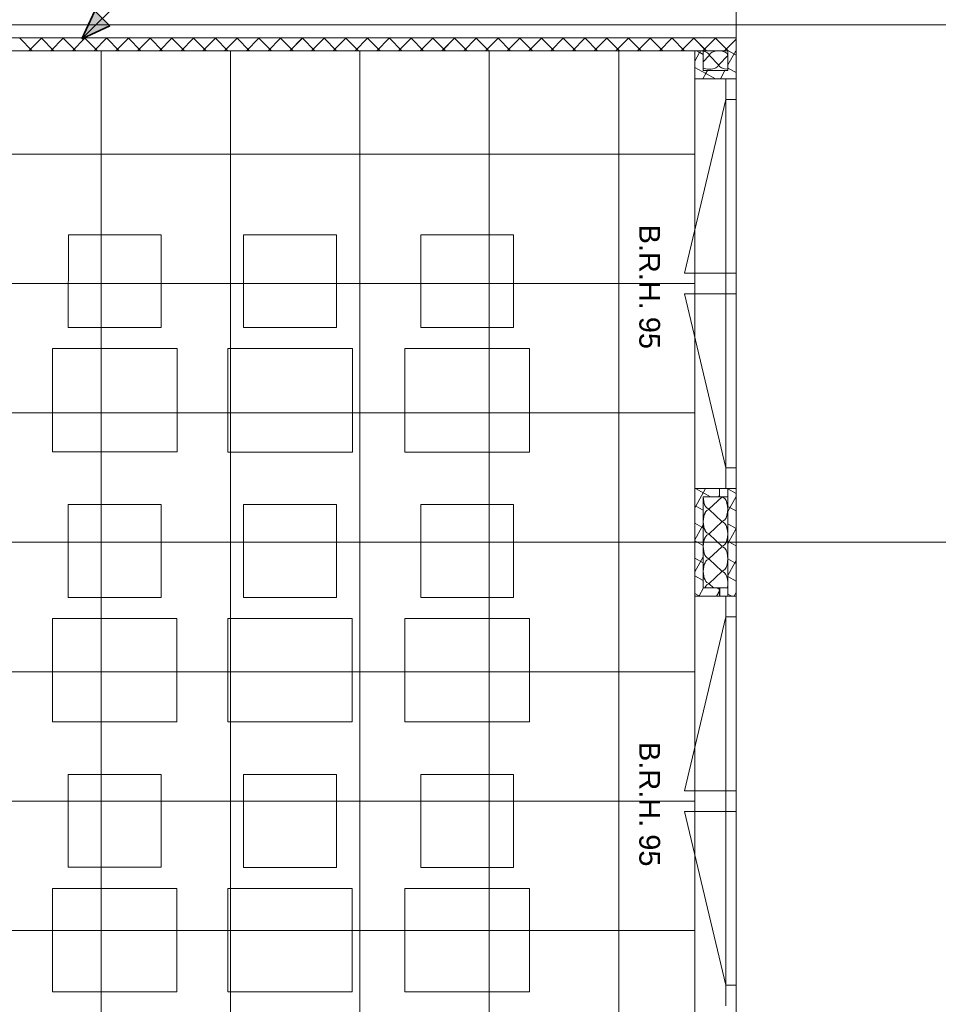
# Model space of a CAD drawing. Extents: x 229 to 926, y 37 to 878.
# Tile 187 of 201: x 605 to 694, y 571 to 666. Entities that reach past the tile are written whole.
import ezdxf
from ezdxf.lldxf.tags import DXFTag

# ---------------------------------------------------------------- set-up
doc = ezdxf.new("R2010")
doc.units = 0
doc.layers.get('0').update_dxf_attribs({"linetype": 'fein_strichliert', "lineweight": 13})
for name, color, linetype, lineweight in [('Ausstattung', 7, 'Continuous', 25), ('Axen', 7, 'Continuous', 25), ('Axen-A03CP9SWA9', 7, 'Continuous', 25), ('Beschriftung', 7, 'Continuous', 25), ('Beschriftung-A03CP9SUA9', 7, 'Continuous', 25), ('Deckenspiegel', 7, 'Continuous', 25), ('Fenster', 7, 'Continuous', 25), ('Fenster-A03CP9T0A9', 7, 'Continuous', 25), ('Fullfläche', 7, 'Continuous', 25), ('Fullfläche-A03CP9SXA9', 7, 'Continuous', 25), ('Wände', 7, 'Continuous', 25), ('Wände-A03CP9T2A9', 7, 'Continuous', 25)]:
    doc.layers.add(name, color=color, linetype=linetype, lineweight=lineweight)
doc.layers.add('S_BI_Schmutzwasser', color=7, linetype='Continuous', lineweight=35, true_color=0x993300)
doc.styles.get("Standard").update_dxf_attribs({"font": 'arial.ttf'})
tags = doc.linetypes.add('ALL_S25', pattern=[0.001, 0, -0.001]).pattern_tags.tags
tags[6:7] = [DXFTag(74, 4), DXFTag(75, 0), DXFTag(340, '0'), DXFTag(46, 1.0), DXFTag(50, 0.0), DXFTag(44, 0.0), DXFTag(45, 0.0)]
tags[4:5] = [DXFTag(74, 4), DXFTag(75, 0), DXFTag(340, '0'), DXFTag(46, 1.0), DXFTag(50, 0.0), DXFTag(44, 0.0), DXFTag(45, 0.0)]
tags = doc.linetypes.add('ALL_S25-A03CP9T4A9', pattern=[0.001, 0, -0.001]).pattern_tags.tags
tags[6:7] = [DXFTag(74, 4), DXFTag(75, 0), DXFTag(340, '0'), DXFTag(46, 1.0), DXFTag(50, 0.0), DXFTag(44, 0.0), DXFTag(45, 0.0)]
tags[4:5] = [DXFTag(74, 4), DXFTag(75, 0), DXFTag(340, '0'), DXFTag(46, 1.0), DXFTag(50, 0.0), DXFTag(44, 0.0), DXFTag(45, 0.0)]
tags = doc.linetypes.add('fein_strichliert', pattern=[4, 1, -2, 1]).pattern_tags.tags
tags[8:9] = [DXFTag(74, 4), DXFTag(75, 0), DXFTag(340, '0'), DXFTag(46, 0.0), DXFTag(50, 0.0), DXFTag(44, 0.0), DXFTag(45, 0.0)]
tags[6:7] = [DXFTag(74, 4), DXFTag(75, 0), DXFTag(340, '0'), DXFTag(46, 0.0), DXFTag(50, 0.0), DXFTag(44, 0.0), DXFTag(45, 0.0)]
tags[4:5] = [DXFTag(74, 4), DXFTag(75, 0), DXFTag(340, '0'), DXFTag(46, 0.0), DXFTag(50, 0.0), DXFTag(44, 0.0), DXFTag(45, 0.0)]
tags = doc.linetypes.add('VERDECKT2_S2', pattern=[0.0027, 0.002, -0.0007]).pattern_tags.tags
tags[6:7] = [DXFTag(74, 4), DXFTag(75, 0), DXFTag(340, '0'), DXFTag(46, 1.0), DXFTag(50, 0.0), DXFTag(44, 0.0), DXFTag(45, 0.0)]
tags[4:5] = [DXFTag(74, 4), DXFTag(75, 0), DXFTag(340, '0'), DXFTag(46, 1.0), DXFTag(50, 0.0), DXFTag(44, 0.0), DXFTag(45, 0.0)]
tags = doc.linetypes.add('VERDECKT2_S2-A03CP9T6A9', pattern=[0.0027, 0.002, -0.0007]).pattern_tags.tags
tags[6:7] = [DXFTag(74, 4), DXFTag(75, 0), DXFTag(340, '0'), DXFTag(46, 1.0), DXFTag(50, 0.0), DXFTag(44, 0.0), DXFTag(45, 0.0)]
tags[4:5] = [DXFTag(74, 4), DXFTag(75, 0), DXFTag(340, '0'), DXFTag(46, 1.0), DXFTag(50, 0.0), DXFTag(44, 0.0), DXFTag(45, 0.0)]

# ---------------------------------------------------------------- blocks, each defined once
blk = doc.blocks.new('Referenz-A03CP9SSA9', base_point=(255.728, 65.704))
at = {"layer": 'Ausstattung', "color": 0, "lineweight": -2}
for p, q in [((609.524, 636.097), (609.525, 645.072)), ((609.525, 645.072), (618.5, 645.071)), ((618.5, 645.071), (618.499, 636.096)), ((626.458, 636.095), (626.459, 645.07)), ((626.459, 645.07), (635.434, 645.069)), ((635.434, 645.069), (635.433, 636.094)), ((643.561, 636.093), (643.562, 645.068)), ((643.562, 645.068), (652.537, 645.067)), ((652.537, 645.067), (652.536, 636.092)), ((618.499, 636.096), (609.524, 636.097)), ((635.433, 636.094), (626.458, 636.095)), ((652.536, 636.092), (643.561, 636.093)), ((607.999, 624.075), (608, 634.065)), ((608, 634.065), (620.023, 634.064)), ((620.023, 634.064), (620.021, 624.073)), ((624.932, 624.072), (624.933, 634.063)), ((624.933, 634.063), (636.956, 634.062)), ((636.956, 634.062), (636.955, 624.071)), ((642.035, 624.07), (642.037, 634.061)), ((642.037, 634.061), (654.06, 634.06)), ((654.06, 634.06), (654.058, 624.069)), ((620.021, 624.073), (607.999, 624.075)), ((636.955, 624.071), (624.932, 624.072)), ((654.058, 624.069), (642.035, 624.07)), ((609.521, 610.019), (609.522, 618.994)), ((609.522, 618.994), (618.497, 618.993)), ((618.497, 618.993), (618.496, 610.018)), ((626.455, 610.017), (626.456, 618.992)), ((626.456, 618.992), (635.431, 618.991)), ((635.431, 618.991), (635.43, 610.016)), ((643.558, 610.015), (643.559, 618.99)), ((643.559, 618.99), (652.534, 618.989)), ((652.534, 618.989), (652.533, 610.014)), ((618.496, 610.018), (609.521, 610.019)), ((635.43, 610.016), (626.455, 610.017)), ((652.533, 610.014), (643.558, 610.015)), ((607.995, 597.997), (607.997, 607.988)), ((607.997, 607.988), (620.02, 607.986)), ((620.02, 607.986), (620.018, 597.995)), ((624.929, 597.995), (624.93, 607.985)), ((624.93, 607.985), (636.953, 607.984)), ((636.953, 607.984), (636.952, 597.993)), ((642.032, 597.992), (642.033, 607.983)), ((642.033, 607.983), (654.056, 607.982)), ((654.056, 607.982), (654.055, 597.991)), ((620.018, 597.995), (607.995, 597.997)), ((636.952, 597.993), (624.929, 597.995)), ((654.055, 597.991), (642.032, 597.992)), ((609.518, 583.941), (609.519, 592.916)), ((609.519, 592.916), (618.494, 592.915)), ((618.494, 592.915), (618.493, 583.94)), ((626.451, 583.939), (626.453, 592.914)), ((626.453, 592.914), (635.428, 592.913)), ((635.428, 592.913), (635.426, 583.938)), ((643.555, 583.937), (643.556, 592.912)), ((643.556, 592.912), (652.531, 592.911)), ((652.531, 592.911), (652.53, 583.936)), ((618.493, 583.94), (609.518, 583.941)), ((635.426, 583.938), (626.451, 583.939)), ((652.53, 583.936), (643.555, 583.937)), ((607.992, 571.919), (607.993, 581.91)), ((607.993, 581.91), (620.017, 581.908)), ((620.017, 581.908), (620.015, 571.917)), ((624.926, 571.917), (624.927, 581.907)), ((624.927, 581.907), (636.95, 581.906)), ((636.95, 581.906), (636.949, 571.915)), ((642.029, 571.915), (642.03, 581.905)), ((642.03, 581.905), (654.053, 581.904)), ((654.053, 581.904), (654.052, 571.913)), ((620.015, 571.917), (607.992, 571.919)), ((636.949, 571.915), (624.926, 571.917)), ((654.052, 571.913), (642.029, 571.915))]:
    blk.add_line(p, q, dxfattribs=at)
at = {"layer": 'Axen', "color": 0, "linetype": 'ALL_S25', "lineweight": -2, "ltscale": 0.13}
for p, q in [((674.034, 66.032), (674.034, 801.546)), ((735.547, 665.346), (301.723, 665.346)), ((735.547, 615.346), (301.713, 615.346)), ((735.547, 615.346), (301.713, 615.346))]:
    blk.add_line(p, q, dxfattribs=at)
at = {"layer": 'Fenster', "color": 0, "lineweight": -2}
for p, q in [((674.034, 660.146), (670.034, 660.146)), ((673.034, 660.146), (673.034, 620.546)), ((673.034, 658.146), (674.034, 658.146)), ((673.034, 641.346), (674.034, 641.346)), ((674.034, 639.346), (673.034, 639.346)), ((673.034, 622.546), (674.034, 622.546)), ((674.034, 620.546), (670.034, 620.546)), ((674.034, 610.146), (670.034, 610.146)), ((673.034, 610.146), (673.034, 570.546)), ((673.034, 608.146), (674.034, 608.146)), ((673.034, 591.346), (674.034, 591.346)), ((674.034, 589.346), (673.034, 589.346)), ((673.034, 572.546), (674.034, 572.546))]:
    blk.add_line(p, q, dxfattribs=at)
at = {"layer": 'Fenster', "color": 0, "linetype": 'VERDECKT2_S2', "lineweight": -2, "ltscale": 0.13}
for p, q in [((673.034, 658.146), (669.034, 641.346)), ((669.034, 641.346), (673.034, 641.346)), ((669.034, 639.346), (673.034, 639.346)), ((673.034, 622.546), (669.034, 639.346)), ((673.034, 608.146), (669.034, 591.346)), ((669.034, 591.346), (673.034, 591.346)), ((669.034, 589.346), (673.034, 589.346)), ((673.034, 572.546), (669.034, 589.346))]:
    blk.add_line(p, q, dxfattribs=at)
at = {"layer": 'Fullfläche', "color": 0, "lineweight": -2}
for p, q in [((648.926, 664.061), (648.894, 664.093)), ((648.93, 664.061), (648.963, 664.093)), ((651.026, 664.061), (650.994, 664.093)), ((651.03, 664.061), (651.063, 664.093)), ((653.126, 664.061), (653.094, 664.094)), ((653.13, 664.061), (653.162, 664.094)), ((655.226, 664.062), (655.194, 664.094)), ((655.23, 664.062), (655.262, 664.094)), ((657.326, 664.062), (657.294, 664.094)), ((657.33, 664.062), (657.362, 664.094)), ((659.426, 664.062), (659.394, 664.094)), ((659.43, 664.062), (659.462, 664.094)), ((661.526, 664.063), (661.494, 664.095)), ((661.53, 664.063), (661.562, 664.095)), ((663.626, 664.063), (663.595, 664.095)), ((663.63, 664.063), (663.662, 664.095)), ((665.726, 664.064), (665.695, 664.095)), ((665.73, 664.064), (665.762, 664.095)), ((667.826, 664.064), (667.795, 664.095)), ((667.83, 664.064), (667.861, 664.095)), ((669.926, 664.064), (669.895, 664.096)), ((669.93, 664.064), (669.961, 664.096)), ((672.026, 664.065), (671.995, 664.096)), ((672.03, 664.065), (672.061, 664.096)), ((604.83, 664.052), (604.866, 664.088)), ((606.034, 662.846), (604.83, 664.05)), ((605.723, 662.846), (606.926, 664.051)), ((606.926, 664.053), (606.891, 664.088)), ((606.93, 664.053), (606.966, 664.088)), ((608.134, 662.846), (606.93, 664.051)), ((607.823, 662.846), (609.026, 664.051)), ((609.026, 664.053), (608.991, 664.088)), ((609.03, 664.053), (609.065, 664.088)), ((610.234, 662.846), (609.03, 664.051)), ((609.922, 662.846), (611.126, 664.051)), ((611.126, 664.054), (611.091, 664.089)), ((611.13, 664.054), (611.165, 664.089)), ((612.335, 662.846), (611.13, 664.051)), ((612.022, 662.846), (613.226, 664.052)), ((613.226, 664.054), (613.191, 664.089)), ((613.23, 664.054), (613.265, 664.089)), ((614.435, 662.846), (613.23, 664.052)), ((614.122, 662.846), (615.326, 664.052)), ((615.326, 664.054), (615.291, 664.089)), ((615.33, 664.054), (615.365, 664.089)), ((616.536, 662.846), (615.33, 664.052)), ((616.221, 662.846), (617.426, 664.053)), ((617.426, 664.055), (617.392, 664.089)), ((617.43, 664.055), (617.465, 664.089)), ((618.636, 662.846), (617.43, 664.053)), ((618.321, 662.846), (619.526, 664.053)), ((619.526, 664.055), (619.492, 664.09)), ((619.53, 664.055), (619.565, 664.09)), ((620.736, 662.846), (619.53, 664.053)), ((620.42, 662.846), (621.626, 664.053)), ((621.626, 664.056), (621.592, 664.09)), ((621.63, 664.056), (621.664, 664.09)), ((622.837, 662.846), (621.63, 664.053)), ((622.52, 662.846), (623.726, 664.054)), ((623.726, 664.056), (623.692, 664.09)), ((623.73, 664.056), (623.764, 664.09)), ((624.937, 662.846), (623.73, 664.054)), ((624.62, 662.846), (625.826, 664.054)), ((625.826, 664.056), (625.792, 664.09)), ((625.83, 664.056), (625.864, 664.09)), ((627.038, 662.846), (625.83, 664.054)), ((626.719, 662.846), (627.926, 664.055)), ((627.926, 664.057), (627.892, 664.091)), ((627.93, 664.057), (627.964, 664.091)), ((629.138, 662.846), (627.93, 664.055)), ((628.819, 662.846), (630.026, 664.055)), ((630.026, 664.057), (629.992, 664.091)), ((630.03, 664.057), (630.064, 664.091)), ((631.238, 662.846), (630.03, 664.055)), ((630.919, 662.846), (632.126, 664.055)), ((632.126, 664.058), (632.093, 664.091)), ((632.13, 664.058), (632.164, 664.091)), ((633.339, 662.846), (632.13, 664.055)), ((633.018, 662.846), (634.226, 664.056)), ((634.226, 664.058), (634.193, 664.091)), ((634.23, 664.058), (634.264, 664.091)), ((635.439, 662.846), (634.23, 664.056)), ((635.118, 662.846), (636.326, 664.056)), ((636.326, 664.058), (636.293, 664.092)), ((636.33, 664.058), (636.364, 664.092)), ((637.54, 662.846), (636.33, 664.056)), ((637.217, 662.846), (638.426, 664.057)), ((638.426, 664.059), (638.393, 664.092)), ((638.43, 664.059), (638.463, 664.092)), ((639.64, 662.846), (638.43, 664.057)), ((639.317, 662.846), (640.526, 664.057)), ((640.526, 664.059), (640.493, 664.092)), ((640.53, 664.059), (640.563, 664.092)), ((641.74, 662.846), (640.53, 664.057)), ((641.417, 662.846), (642.626, 664.057)), ((642.626, 664.059), (642.593, 664.092)), ((642.63, 664.059), (642.663, 664.092)), ((643.841, 662.846), (642.63, 664.057)), ((643.516, 662.846), (644.726, 664.058)), ((644.726, 664.06), (644.693, 664.093)), ((644.73, 664.06), (644.763, 664.093)), ((645.941, 662.846), (644.73, 664.058)), ((645.616, 662.846), (646.826, 664.058)), ((646.826, 664.06), (646.793, 664.093)), ((646.83, 664.06), (646.863, 664.093)), ((648.041, 662.846), (646.83, 664.058)), ((647.715, 662.846), (648.926, 664.058)), ((650.142, 662.846), (648.93, 664.058)), ((649.815, 662.846), (651.026, 664.059)), ((652.242, 662.846), (651.03, 664.059)), ((651.915, 662.846), (653.126, 664.059)), ((654.343, 662.846), (653.13, 664.059)), ((654.014, 662.846), (655.226, 664.06)), ((656.443, 662.846), (655.23, 664.06)), ((656.114, 662.846), (657.326, 664.06)), ((658.543, 662.846), (657.33, 664.06)), ((658.213, 662.846), (659.426, 664.06)), ((660.644, 662.846), (659.43, 664.06)), ((660.313, 662.846), (661.526, 664.061)), ((662.744, 662.846), (661.53, 664.061)), ((662.413, 662.846), (663.626, 664.061)), ((664.845, 662.846), (663.63, 664.061)), ((664.512, 662.846), (665.726, 664.062)), ((666.945, 662.846), (665.73, 664.062)), ((666.612, 662.846), (667.826, 664.062)), ((669.045, 662.846), (667.83, 664.062)), ((668.711, 662.846), (669.926, 664.062)), ((671.146, 662.846), (669.93, 664.062)), ((670.811, 662.846), (672.026, 664.063)), ((673.246, 662.846), (672.03, 664.063)), ((672.911, 662.846), (674.034, 663.971)), ((670.5, 662.676), (670.034, 661.826)), ((670.195, 662.846), (670.5, 662.678)), ((670.595, 662.846), (670.504, 662.679)), ((670.504, 662.677), (670.835, 662.496)), ((671.417, 662.396), (670.835, 661.789)), ((672.317, 661.496), (671.453, 662.396)), ((673.217, 662.396), (672.353, 661.496)), ((673.983, 662.846), (673.235, 661.482)), ((673.28, 662.846), (674.034, 662.431)), ((670.034, 661.24), (671.086, 660.662)), ((671.087, 660.66), (670.805, 660.146)), ((671.245, 660.946), (671.09, 660.663)), ((671.091, 660.661), (672.027, 660.146)), ((672.939, 660.946), (672.5, 660.146)), ((673.235, 661.177), (674.034, 660.737)), ((670.089, 620.546), (671.544, 619.746)), ((671.071, 620.546), (670.13, 618.832)), ((673.232, 620.513), (674.034, 620.072)), ((672.633, 619.722), (671.433, 618.57)), ((672.432, 619.939), (672.327, 619.746)), ((674.034, 619.772), (673.233, 618.312)), ((670.034, 618.881), (670.126, 618.83)), ((670.127, 618.828), (670.034, 618.659)), ((670.131, 618.83), (670.833, 618.443)), ((671.433, 618.522), (672.633, 617.37)), ((673.233, 618.819), (674.034, 618.378)), ((670.034, 617.187), (670.712, 616.814)), ((670.713, 616.812), (670.034, 615.574)), ((670.833, 617.028), (670.716, 616.815)), ((670.717, 616.813), (670.833, 616.749)), ((672.633, 617.322), (671.433, 616.17)), ((673.233, 617.124), (674.034, 616.684)), ((674.034, 616.687), (673.319, 615.385)), ((671.433, 616.122), (672.633, 614.97)), ((670.034, 615.493), (670.833, 615.053)), ((672.633, 614.922), (671.433, 613.77)), ((673.233, 615.429), (673.315, 615.384)), ((673.316, 615.382), (673.233, 615.231)), ((673.32, 615.383), (674.034, 614.99)), ((670.833, 613.947), (670.034, 612.49)), ((670.034, 613.799), (670.833, 613.359)), ((671.433, 613.722), (672.633, 612.57)), ((673.233, 613.735), (673.901, 613.367)), ((673.902, 613.365), (673.233, 612.147)), ((674.034, 613.602), (673.905, 613.368)), ((673.906, 613.366), (674.034, 613.296)), ((670.034, 612.105), (670.833, 611.665)), ((672.633, 612.522), (671.433, 611.37)), ((673.233, 612.04), (674.034, 611.6)), ((670.879, 610.946), (670.458, 610.179)), ((671.433, 611.322), (671.825, 610.946)), ((672.141, 610.946), (672.434, 610.785)), ((670.034, 610.41), (670.454, 610.178)), ((670.455, 610.176), (670.438, 610.146)), ((670.459, 610.177), (670.516, 610.146)), ((672.434, 610.693), (672.133, 610.146)), ((673.234, 610.346), (673.598, 610.146)), ((674.034, 610.521), (673.828, 610.146))]:
    blk.add_line(p, q, dxfattribs=at)
for centre, major_axis, start_param, end_param in [((670.535, 662.396), (-0.882, 0), 3.141593, 4.365358), ((672.335, 662.396), (-0.882, 0), 3.141593, 6.283185), ((671.435, 661.496), (-0.882, 0), 1.570796, 3.141593), ((673.235, 661.496), (-0.882, 0), 0, 1.570796), ((671.435, 661.496), (-0.882, 0), 0.822717, 1.570796), ((671.433, 619.746), (0, -1.176), 4.712394, 6.283185), ((672.633, 618.546), (0, -1.176), 0, 3.141593), ((671.433, 617.346), (0, -1.176), 3.141593, 4.712389), ((671.433, 617.346), (0, -1.176), 4.712389, 6.283185), ((672.633, 616.146), (0, -1.176), 0, 3.141593), ((671.433, 614.946), (0, -1.176), 3.141593, 4.712389), ((671.433, 614.946), (0, -1.176), 4.712389, 6.283185), ((672.633, 613.746), (0, -1.176), 0, 3.141593), ((671.433, 612.546), (0, -1.176), 3.141593, 4.712389), ((671.433, 612.546), (0, -1.176), 4.712389, 6.283185), ((672.634, 611.346), (0, -1.176), 1.223773, 3.141593), ((671.434, 610.146), (0, -1.176), 3.141593, 3.964277)]:
    blk.add_ellipse(centre, major_axis=major_axis, ratio=0.5, start_param=start_param, end_param=end_param, dxfattribs=at)
at = {"layer": 'Wände', "color": 0, "lineweight": -2}
for p, q in [((674.034, 665.346), (674.034, 689.746)), ((549.334, 665.346), (674.034, 665.346)), ((674.034, 665.346), (674.034, 615.346)), ((674.034, 664.096), (554.082, 664.082)), ((555.334, 662.846), (670.034, 662.846)), ((670.034, 662.846), (670.034, 417.846)), ((670.034, 662.846), (673.235, 662.846)), ((670.835, 660.946), (670.835, 662.846)), ((673.235, 662.846), (673.235, 660.946)), ((673.235, 660.946), (670.835, 660.946)), ((672.432, 620.546), (672.433, 619.746)), ((673.232, 620.546), (673.234, 610.146)), ((670.834, 610.946), (670.833, 619.746)), ((670.833, 619.746), (673.233, 619.746)), ((674.034, 615.346), (674.034, 565.346)), ((671.034, 610.946), (670.834, 610.946)), ((673.234, 610.946), (671.034, 610.946)), ((672.434, 610.946), (672.434, 610.146))]:
    blk.add_line(p, q, dxfattribs=at)
at = {"layer": 'Beschriftung', "color": 0, "lineweight": -2, "char_height": 2, "attachment_point": 1, "rotation": 270.00001}
for s, insert in [('{\\fArial;B.R.H.}', (666.676, 646.045)), ('{\\fArial;95}', (666.676, 637.133)), ('{\\fArial;B.R.H.}', (666.676, 596.045)), ('{\\fArial;95}', (666.676, 587.133))]:
    blk.add_mtext(s, dxfattribs=dict(at, insert=insert))
blk = doc.blocks.new('Referenz-A03CP9T9A9', base_point=(255.728, 65.706))
at = {"layer": 'Axen-A03CP9SWA9', "color": 0, "linetype": 'ALL_S25-A03CP9T4A9', "lineweight": -2, "ltscale": 0.13}
for p, q in [((674.033, 66.032), (674.033, 801.546)), ((735.547, 665.346), (301.723, 665.346)), ((735.547, 615.346), (301.713, 615.346))]:
    blk.add_line(p, q, dxfattribs=at)
at = {"layer": 'Deckenspiegel', "color": 0, "lineweight": -2}
for p, q in [((555.333, 662.846), (670.033, 662.846)), ((612.683, 662.846), (612.683, 417.847)), ((625.183, 662.846), (625.183, 417.847)), ((637.683, 662.846), (637.683, 417.847)), ((650.183, 662.846), (650.183, 417.847)), ((662.683, 662.846), (662.683, 417.847)), ((670.033, 662.846), (670.033, 417.847)), ((670.033, 652.846), (555.333, 652.846)), ((670.033, 640.346), (555.333, 640.346)), ((670.033, 627.846), (555.333, 627.846)), ((670.033, 615.346), (555.333, 615.346)), ((670.033, 602.846), (555.333, 602.846)), ((670.033, 590.346), (555.333, 590.346)), ((670.033, 577.846), (555.333, 577.846))]:
    blk.add_line(p, q, dxfattribs=at)
at = {"layer": 'Fenster-A03CP9T0A9', "color": 0, "lineweight": -2}
for p, q in [((674.033, 660.146), (670.033, 660.146)), ((673.033, 660.146), (673.033, 620.546)), ((673.033, 658.146), (674.033, 658.146)), ((673.033, 641.346), (674.033, 641.346)), ((674.033, 639.346), (673.033, 639.346)), ((673.033, 622.546), (674.033, 622.546)), ((674.033, 620.546), (670.033, 620.546)), ((674.033, 610.146), (670.033, 610.146)), ((673.033, 610.146), (673.033, 570.546)), ((673.033, 608.146), (674.033, 608.146)), ((673.033, 591.346), (674.033, 591.346)), ((674.033, 589.346), (673.033, 589.346)), ((673.033, 572.546), (674.033, 572.546))]:
    blk.add_line(p, q, dxfattribs=at)
at = {"layer": 'Fenster-A03CP9T0A9', "color": 0, "linetype": 'VERDECKT2_S2-A03CP9T6A9', "lineweight": -2, "ltscale": 0.13}
for p, q in [((673.033, 658.146), (669.033, 641.346)), ((669.033, 641.346), (673.033, 641.346)), ((669.033, 639.346), (673.033, 639.346)), ((673.033, 622.546), (669.033, 639.346)), ((673.033, 608.146), (669.033, 591.346)), ((669.033, 591.346), (673.033, 591.346)), ((669.033, 589.346), (673.033, 589.346)), ((673.033, 572.546), (669.033, 589.346))]:
    blk.add_line(p, q, dxfattribs=at)
at = {"layer": 'Fullfläche-A03CP9SXA9', "color": 0, "lineweight": -2}
for p, q in [((646.825, 664.06), (646.793, 664.093)), ((646.83, 664.06), (646.862, 664.093)), ((648.925, 664.061), (648.893, 664.093)), ((648.93, 664.061), (648.962, 664.093)), ((651.025, 664.061), (650.993, 664.093)), ((651.03, 664.061), (651.062, 664.093)), ((653.125, 664.061), (653.093, 664.094)), ((653.13, 664.061), (653.162, 664.094)), ((655.225, 664.062), (655.193, 664.094)), ((655.23, 664.062), (655.262, 664.094)), ((657.325, 664.062), (657.293, 664.094)), ((657.33, 664.062), (657.362, 664.094)), ((659.425, 664.063), (659.394, 664.094)), ((659.43, 664.063), (659.461, 664.094)), ((661.525, 664.063), (661.494, 664.095)), ((661.53, 664.063), (661.561, 664.095)), ((663.625, 664.063), (663.594, 664.095)), ((663.63, 664.063), (663.661, 664.095)), ((665.725, 664.064), (665.694, 664.095)), ((665.73, 664.064), (665.761, 664.095)), ((667.825, 664.064), (667.794, 664.095)), ((667.83, 664.064), (667.861, 664.095)), ((669.925, 664.065), (669.894, 664.096)), ((669.93, 664.065), (669.961, 664.096)), ((672.025, 664.065), (671.994, 664.096)), ((672.03, 664.065), (672.06, 664.096)), ((604.83, 664.053), (604.865, 664.088)), ((606.033, 662.846), (604.83, 664.05)), ((605.723, 662.846), (606.926, 664.051)), ((606.926, 664.053), (606.89, 664.088)), ((606.93, 664.053), (606.965, 664.088)), ((608.134, 662.846), (606.93, 664.051)), ((607.822, 662.846), (609.026, 664.051)), ((609.026, 664.053), (608.99, 664.089)), ((609.03, 664.053), (609.065, 664.089)), ((610.234, 662.846), (609.03, 664.051)), ((609.922, 662.846), (611.126, 664.052)), ((611.126, 664.054), (611.091, 664.089)), ((611.13, 664.054), (611.165, 664.089)), ((612.334, 662.846), (611.13, 664.052)), ((612.021, 662.846), (613.226, 664.052)), ((613.226, 664.054), (613.191, 664.089)), ((613.23, 664.054), (613.265, 664.089)), ((614.435, 662.846), (613.23, 664.052)), ((614.121, 662.846), (615.326, 664.052)), ((615.326, 664.055), (615.291, 664.089)), ((615.33, 664.055), (615.364, 664.089)), ((616.535, 662.846), (615.33, 664.052)), ((616.221, 662.846), (617.426, 664.053)), ((617.426, 664.055), (617.391, 664.089)), ((617.43, 664.055), (617.464, 664.089)), ((618.635, 662.846), (617.43, 664.053)), ((618.32, 662.846), (619.525, 664.053)), ((619.525, 664.055), (619.491, 664.09)), ((619.53, 664.055), (619.564, 664.09)), ((620.736, 662.846), (619.53, 664.053)), ((620.42, 662.846), (621.625, 664.054)), ((621.625, 664.056), (621.591, 664.09)), ((621.63, 664.056), (621.664, 664.09)), ((622.836, 662.846), (621.63, 664.054)), ((622.519, 662.846), (623.725, 664.054)), ((623.725, 664.056), (623.691, 664.09)), ((623.73, 664.056), (623.764, 664.09)), ((624.937, 662.846), (623.73, 664.054)), ((624.619, 662.846), (625.825, 664.054)), ((625.825, 664.056), (625.791, 664.09)), ((625.83, 664.056), (625.864, 664.09)), ((627.037, 662.846), (625.83, 664.054)), ((626.719, 662.846), (627.925, 664.055)), ((627.925, 664.057), (627.892, 664.091)), ((627.93, 664.057), (627.964, 664.091)), ((629.137, 662.846), (627.93, 664.055)), ((628.818, 662.846), (630.026, 664.055)), ((630.026, 664.057), (629.992, 664.091)), ((630.03, 664.057), (630.063, 664.091)), ((631.238, 662.846), (630.03, 664.055)), ((630.918, 662.846), (632.125, 664.056)), ((632.125, 664.058), (632.092, 664.091)), ((632.13, 664.058), (632.163, 664.091)), ((633.338, 662.846), (632.13, 664.056)), ((633.018, 662.846), (634.226, 664.056)), ((634.226, 664.058), (634.192, 664.091)), ((634.23, 664.058), (634.263, 664.091)), ((635.438, 662.846), (634.23, 664.056)), ((635.117, 662.846), (636.325, 664.056)), ((636.325, 664.058), (636.292, 664.092)), ((636.33, 664.058), (636.363, 664.092)), ((637.539, 662.846), (636.33, 664.056)), ((637.217, 662.846), (638.426, 664.057)), ((638.426, 664.059), (638.392, 664.092)), ((638.43, 664.059), (638.463, 664.092)), ((639.639, 662.846), (638.43, 664.057)), ((639.316, 662.846), (640.525, 664.057)), ((640.525, 664.059), (640.492, 664.092)), ((640.53, 664.059), (640.563, 664.092)), ((641.74, 662.846), (640.53, 664.057)), ((641.416, 662.846), (642.625, 664.057)), ((642.625, 664.06), (642.593, 664.092)), ((642.63, 664.06), (642.663, 664.092)), ((643.84, 662.846), (642.63, 664.057)), ((643.516, 662.846), (644.725, 664.058)), ((644.725, 664.06), (644.693, 664.093)), ((644.73, 664.06), (644.762, 664.093)), ((645.94, 662.846), (644.73, 664.058)), ((645.615, 662.846), (646.825, 664.058)), ((648.041, 662.846), (646.83, 664.058)), ((647.715, 662.846), (648.925, 664.059)), ((650.141, 662.846), (648.93, 664.059)), ((649.814, 662.846), (651.025, 664.059)), ((652.242, 662.846), (651.03, 664.059)), ((651.914, 662.846), (653.125, 664.059)), ((654.342, 662.846), (653.13, 664.059)), ((654.014, 662.846), (655.225, 664.06)), ((656.442, 662.846), (655.23, 664.06)), ((656.113, 662.846), (657.325, 664.06)), ((658.543, 662.846), (657.33, 664.06)), ((658.213, 662.846), (659.425, 664.061)), ((660.643, 662.846), (659.43, 664.061)), ((660.312, 662.846), (661.525, 664.061)), ((662.744, 662.846), (661.53, 664.061)), ((662.412, 662.846), (663.625, 664.061)), ((664.844, 662.846), (663.63, 664.061)), ((664.512, 662.846), (665.725, 664.062)), ((666.944, 662.846), (665.73, 664.062)), ((666.611, 662.846), (667.825, 664.062)), ((669.045, 662.846), (667.83, 664.062)), ((668.711, 662.846), (669.925, 664.063)), ((671.145, 662.846), (669.93, 664.063)), ((670.81, 662.846), (672.025, 664.063)), ((673.245, 662.846), (672.03, 664.063)), ((672.91, 662.846), (674.033, 663.971)), ((670.5, 662.676), (670.033, 661.827)), ((670.194, 662.846), (670.499, 662.678)), ((670.595, 662.846), (670.503, 662.679)), ((670.504, 662.677), (670.834, 662.496)), ((671.416, 662.396), (670.834, 661.79)), ((672.316, 661.496), (671.452, 662.396)), ((673.216, 662.396), (672.352, 661.496)), ((673.983, 662.846), (673.234, 661.482)), ((673.279, 662.846), (674.034, 662.431)), ((670.034, 661.24), (671.085, 660.662)), ((671.086, 660.66), (670.804, 660.146)), ((671.245, 660.946), (671.089, 660.663)), ((671.09, 660.661), (672.026, 660.146)), ((672.938, 660.946), (672.499, 660.146)), ((673.234, 661.177), (674.033, 660.737)), ((670.089, 620.546), (671.544, 619.746)), ((671.07, 620.546), (670.129, 618.832)), ((673.232, 620.513), (674.033, 620.072)), ((672.632, 619.722), (671.432, 618.57)), ((672.432, 619.939), (672.326, 619.746)), ((674.033, 619.772), (673.232, 618.313)), ((670.033, 618.881), (670.125, 618.831)), ((670.126, 618.829), (670.033, 618.659)), ((670.13, 618.83), (670.832, 618.444)), ((671.432, 618.522), (672.632, 617.37)), ((673.232, 618.819), (674.033, 618.378)), ((670.033, 617.187), (670.712, 616.814)), ((670.712, 616.812), (670.033, 615.575)), ((670.832, 617.028), (670.716, 616.815)), ((670.716, 616.813), (670.832, 616.749)), ((672.632, 617.322), (671.432, 616.17)), ((673.232, 617.125), (674.033, 616.684)), ((674.033, 616.687), (673.318, 615.385)), ((671.432, 616.122), (672.632, 614.97)), ((670.033, 615.493), (670.832, 615.054)), ((672.632, 614.922), (671.433, 613.77)), ((673.232, 615.429), (673.314, 615.384)), ((673.315, 615.382), (673.232, 615.232)), ((673.319, 615.383), (674.033, 614.99)), ((670.833, 613.947), (670.033, 612.49)), ((670.033, 613.799), (670.833, 613.36)), ((671.433, 613.722), (672.633, 612.57)), ((673.233, 613.735), (673.901, 613.367)), ((673.901, 613.365), (673.233, 612.148)), ((674.033, 613.603), (673.904, 613.369)), ((673.905, 613.367), (674.033, 613.296)), ((670.033, 612.106), (670.833, 611.666)), ((672.633, 612.522), (671.433, 611.37)), ((673.233, 612.041), (674.033, 611.601)), ((670.878, 610.946), (670.458, 610.18)), ((671.433, 611.322), (671.825, 610.946)), ((672.141, 610.946), (672.433, 610.785)), ((670.033, 610.41), (670.454, 610.178)), ((670.454, 610.176), (670.438, 610.146)), ((670.458, 610.178), (670.515, 610.146)), ((672.433, 610.694), (672.133, 610.146)), ((673.233, 610.347), (673.597, 610.146)), ((674.033, 610.521), (673.827, 610.146))]:
    blk.add_line(p, q, dxfattribs=at)
for centre, major_axis, start_param, end_param in [((670.534, 662.396), (-0.882, 0), 3.141593, 4.365358), ((672.334, 662.396), (-0.882, 0), 3.141593, 6.283185), ((671.434, 661.496), (-0.882, 0), 1.570796, 3.141593), ((673.234, 661.496), (-0.882, 0), 0, 1.570796), ((671.434, 661.496), (-0.882, 0), 0.822717, 1.570796), ((671.432, 619.746), (0, -1.176), 4.712394, 6.283185), ((672.632, 618.546), (0, -1.176), 0, 3.141593), ((671.432, 617.346), (0, -1.176), 3.141593, 4.712389), ((671.432, 617.346), (0, -1.176), 4.712389, 6.283185), ((672.632, 616.146), (0, -1.176), 0, 3.141593), ((671.432, 614.946), (0, -1.176), 3.141593, 4.712389), ((671.432, 614.946), (0, -1.176), 4.712389, 6.283185), ((672.633, 613.746), (0, -1.176), 0, 3.141593), ((671.433, 612.546), (0, -1.176), 3.141593, 4.712389), ((671.433, 612.546), (0, -1.176), 4.712389, 6.283185), ((672.633, 611.346), (0, -1.176), 1.223773, 3.141593), ((671.433, 610.146), (0, -1.176), 3.141593, 3.964277)]:
    blk.add_ellipse(centre, major_axis=major_axis, ratio=0.5, start_param=start_param, end_param=end_param, dxfattribs=at)
at = {"layer": 'Wände-A03CP9T2A9', "color": 0, "lineweight": -2}
for p, q in [((674.033, 665.346), (674.033, 689.746)), ((549.333, 665.346), (674.033, 665.346)), ((674.033, 665.346), (674.033, 615.346)), ((674.033, 664.096), (554.082, 664.082)), ((555.334, 662.846), (670.033, 662.846)), ((670.033, 662.846), (670.033, 417.847)), ((670.033, 662.846), (673.234, 662.846)), ((670.834, 660.946), (670.834, 662.846)), ((673.234, 662.846), (673.234, 660.946)), ((673.234, 660.946), (670.834, 660.946)), ((672.432, 620.546), (672.432, 619.746)), ((673.232, 620.546), (673.233, 610.146)), ((670.833, 610.946), (670.832, 619.746)), ((670.832, 619.746), (673.232, 619.746)), ((674.033, 615.346), (674.033, 565.346)), ((671.033, 610.946), (670.833, 610.946)), ((673.233, 610.946), (671.033, 610.946)), ((672.433, 610.946), (672.433, 610.146))]:
    blk.add_line(p, q, dxfattribs=at)
at = {"layer": 'Beschriftung-A03CP9SUA9', "color": 0, "lineweight": -2, "char_height": 2, "attachment_point": 1, "rotation": 270.00001}
for s, insert in [('{\\fArial;B.R.H.}', (666.675, 646.045)), ('{\\fArial;95}', (666.675, 637.133)), ('{\\fArial;B.R.H.}', (666.675, 596.045)), ('{\\fArial;95}', (666.675, 587.133))]:
    blk.add_mtext(s, dxfattribs=dict(at, insert=insert))
blk = doc.blocks.new('Fallleitung Abwasser-A03CP9U1A9', base_point=(610.828, 663.987))
at = {"color": 0, "lineweight": -2}
for p, q in [((617.191, 670.35), (622.14, 675.299)), ((615.777, 668.936), (610.828, 663.987)), ((612.096, 666.706), (610.828, 663.987)), ((612.096, 666.706), (613.547, 665.255)), ((613.547, 665.255), (610.828, 663.987))]:
    blk.add_line(p, q, dxfattribs=at)
blk.add_circle((616.484, 669.643), 1, dxfattribs=at)
blk.add_solid([(613.547, 665.255), (610.828, 663.987), (612.096, 666.706)], dxfattribs=at)

msp = doc.modelspace()

# ---------------------------------------------------------------- block references
at = {"color": 251, "lineweight": 13, "ltscale": 0.13, "true_color": 0x606060}
for name, p in [('Referenz-A03CP9SSA9', (255.728, 65.704)), ('Referenz-A03CP9T9A9', (255.728, 65.706))]:
    msp.add_blockref(name, p, dxfattribs=at)
at = {"layer": 'S_BI_Schmutzwasser', "ltscale": 0.35}
msp.add_blockref('Fallleitung Abwasser-A03CP9U1A9', (610.828, 663.987), dxfattribs=at)

doc.saveas('drawing.dxf')
